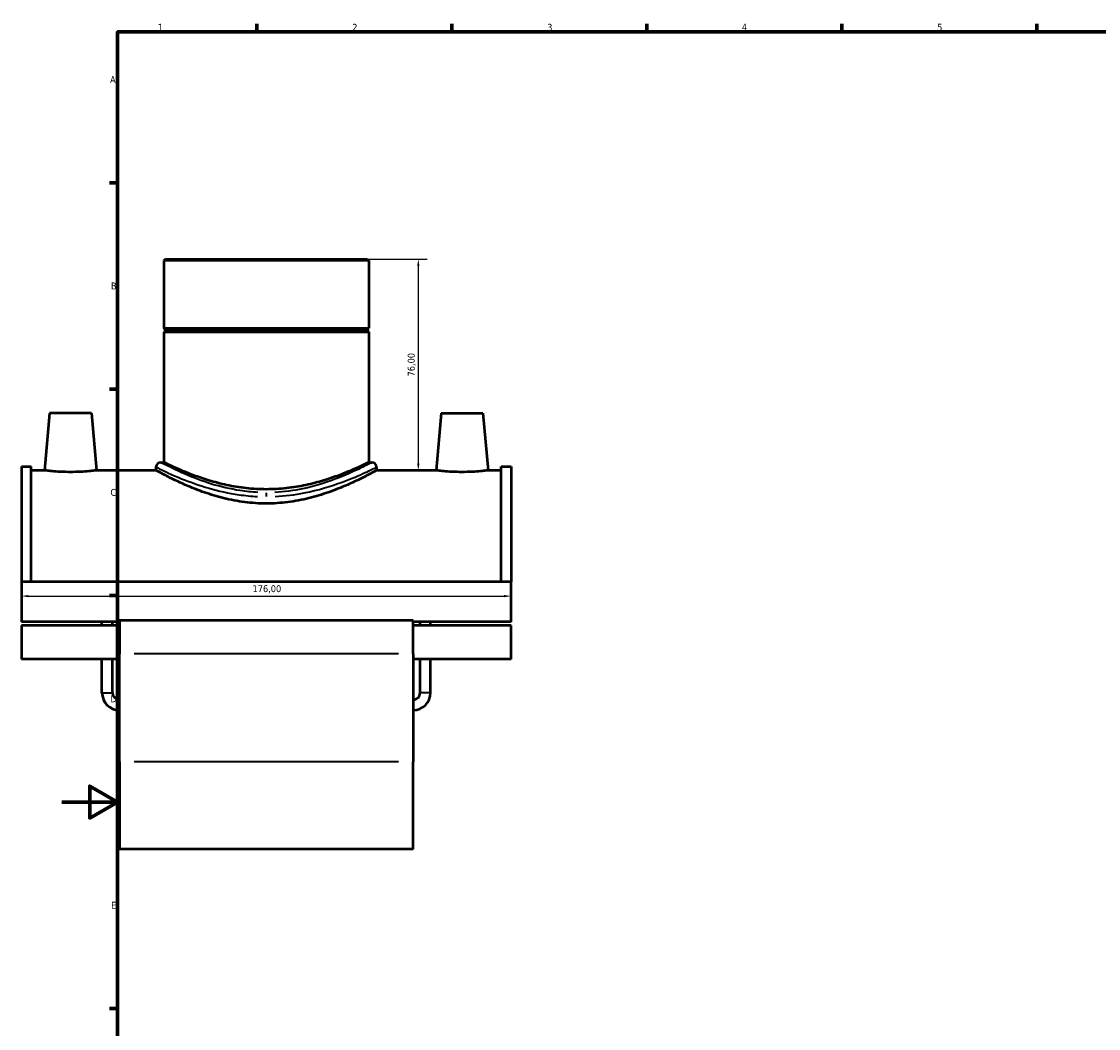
# Model space of a CAD drawing. Header units: millimetres. Extents: x -15 to 1074, y -217 to 1281.
# Tile 2 of 8: x -15 to 373, y 216 to 578. Entities that reach past the tile are written whole.
import ezdxf

# ---------------------------------------------------------------- set-up
doc = ezdxf.new("R2010")
doc.units = ezdxf.units.MM
for name, color, linetype, lineweight in [('Border (ISO)', 7, 'Continuous', 70), ('Dimension (ISO)', 7, 'Continuous', 25), ('Visible (ISO)', 7, 'Continuous', 50), ('Visible Narrow (ISO)', 7, 'Continuous', 35)]:
    doc.layers.add(name, color=color, linetype=linetype, lineweight=lineweight)
doc.styles.add('Note Text (ISO)', font='tahoma.ttf')
doc.dimstyles.new('Default (ISO)', dxfattribs={"dimtxt": 2.5, "dimasz": 2.5, "dimexe": 3.175, "dimexo": 0, "dimgap": 0.762, "dimtad": 1, "dimrnd": 1e-08, "dimzin": 0, "dimtxsty": 'Note Text (ISO)', "dimcen": 0.09, "dimdle": 10, "dimclrd": 256, "dimclre": 256, "dimclrt": 232, "dimazin": 0, "dimtfac": 1.40208, "dimtmove": 0, "dimatfit": 3, "dimfxl": 1, "dimtolj": 1, "dimtzin": 0, "dimlwd": -1, "dimlwe": -1, "dimarcsym": 0})

# ---------------------------------------------------------------- blocks, each defined once
blk = doc.blocks.new('Borders Default Border')
at = {"layer": 'Border (ISO)'}
for p, q in [((70.08, 574), (70.08, 576.9)), ((140.17, 574), (140.17, 576.9)), ((210.25, 574), (210.25, 576.9)), ((280.33, 574), (280.33, 576.9)), ((350.42, 574), (350.42, 576.9)), ((20, 519.75), (17.1, 519.75)), ((20, 445.5), (17.1, 445.5)), ((20, 371.25), (17.1, 371.25)), ((20, 222.75), (17.1, 222.75))]:
    blk.add_line(p, q, dxfattribs=at)
at = {"layer": 'Border (ISO)', "flags": 128}
for points in [[(20, 20), (20, 574), (821, 574), (821, 20), (20, 20)], [(0, 297), (20, 297), (10, 302.77), (10, 291.23), (20, 297)]]:
    blk.add_lwpolyline(points, dxfattribs=at)
at = {"layer": 'Border (ISO)', "color": 232, "true_color": 0xca0064, "char_height": 2.5, "attachment_point": 7, "style": 'Note Text (ISO)'}
for s, insert in [('1', (34.48, 574.4)), ('2', (104.37, 574.4)), ('3', (174.43, 574.35)), ('4', (244.42, 574.4)), ('5', (314.64, 574.35)), ('A', (17.29, 555.62)), ('B', (17.59, 481.37)), ('C', (17.43, 407.08)), ('D', (17.43, 332.88)), ('E', (17.64, 258.63))]:
    blk.add_mtext(s, dxfattribs=dict(at, insert=insert))
blk = doc.blocks.new('*D11')
at = {"layer": 'Defpoints', "color": 0, "transparency": 16777216}
for p in [(-14.54, 369.01), (161.46, 371.07), (161.46, 369.01)]:
    blk.add_point(p, dxfattribs=at)
at = {"layer": 'Dimension (ISO)', "transparency": 16777216}
blk.add_line((-12.04, 371.07), (158.96, 371.07), dxfattribs=at)
for points in [[(-12.04, 371.49), (-12.04, 370.66), (-14.54, 371.07)], [(158.96, 371.49), (158.96, 370.66), (161.46, 371.07)]]:
    blk.add_solid(points, dxfattribs=at)
at = {"layer": 'Dimension (ISO)', "color": 232, "true_color": 0xca0064, "transparency": 16777216, "insert": (68.5, 375.01), "char_height": 2.5, "attachment_point": 1, "style": 'Note Text (ISO)'}
blk.add_mtext('\\A1;176,00', dxfattribs=at)
blk = doc.blocks.new('*D12')
at = {"layer": 'Defpoints', "color": 0, "transparency": 16777216}
for p in [(73.46, 492.3), (123.84, 416.3), (128.1, 416.3)]:
    blk.add_point(p, dxfattribs=at)
at = {"layer": 'Dimension (ISO)', "transparency": 16777216}
for p, q in [((73.46, 492.3), (131.28, 492.3)), ((128.1, 489.8), (128.1, 418.8)), ((123.84, 416.3), (131.28, 416.3))]:
    blk.add_line(p, q, dxfattribs=at)
for points in [[(127.69, 489.8), (128.52, 489.8), (128.1, 492.3)], [(127.69, 418.8), (128.52, 418.8), (128.1, 416.3)]]:
    blk.add_solid(points, dxfattribs=at)
at = {"layer": 'Dimension (ISO)', "color": 232, "true_color": 0xca0064, "transparency": 16777216, "insert": (125.75, 454.3), "char_height": 2.5, "attachment_point": 5, "rotation": 90, "style": 'Note Text (ISO)'}
blk.add_mtext('\\A1;76,00', dxfattribs=at)

msp = doc.modelspace()

# ---------------------------------------------------------------- linework, layer by layer
at = {"layer": 'Visible (ISO)'}
for p, q in [((37.1987, 492.3024), (36.6321, 491.7358)), ((110.2849, 491.7358), (36.6321, 491.7358)), ((36.6321, 491.7358), (36.6321, 467.469)), ((37.1987, 492.3024), (109.7184, 492.3024)), ((109.7184, 492.3024), (110.2849, 491.7358)), ((110.2849, 491.7358), (110.2849, 467.469)), ((36.6321, 467.469), (110.2849, 467.469)), ((37.1321, 466.969), (36.6321, 467.469)), ((37.1321, 466.469), (36.6321, 465.969)), ((110.2849, 465.969), (36.6321, 465.969)), ((36.6321, 465.969), (36.6321, 419.1774)), ((37.1321, 466.969), (109.7849, 466.969)), ((37.1321, 466.969), (37.1321, 466.469)), ((109.7849, 466.469), (37.1321, 466.469)), ((109.7849, 466.969), (110.2849, 467.469)), ((109.7849, 466.969), (109.7849, 466.469)), ((109.7849, 466.469), (110.2849, 465.969)), ((110.2849, 465.969), (110.2849, 419.1774)), ((-4.4415, 436.9274), (-6.2459, 416.3024)), ((10.5585, 436.9274), (-4.4415, 436.9274)), ((10.5585, 436.9274), (12.363, 416.3024)), ((136.3585, 436.9274), (134.5541, 416.3024)), ((136.3585, 436.9274), (151.3585, 436.9274)), ((151.3585, 436.9274), (153.163, 416.3024)), ((35.499, 419.1774), (36.6321, 419.1774)), ((110.2849, 419.1774), (111.4181, 419.1774)), ((-14.5415, 417.7399), (-14.5415, 376.2216)), ((-14.5415, 417.7399), (-11.0215, 417.7399)), ((-11.0215, 376.2216), (-11.0215, 417.7399)), ((-6.2459, 416.3024), (-11.0215, 416.3024)), ((33.7993, 416.3024), (12.363, 416.3024)), ((33.7993, 417.4777), (33.7993, 416.3024)), ((113.1177, 417.4777), (113.1177, 416.3024)), ((134.5541, 416.3024), (113.1177, 416.3024)), ((157.9385, 416.3024), (153.163, 416.3024)), ((157.9385, 376.2216), (157.9385, 417.7399)), ((157.9385, 417.7399), (161.4585, 417.7399)), ((161.4585, 417.7399), (161.4585, 376.2216)), ((-14.5415, 376.2216), (-14.5415, 361.7985)), ((161.4585, 376.2216), (-14.5415, 376.2216)), ((161.4585, 361.7985), (161.4585, 376.2216)), ((20.6585, 361.7985), (-14.5415, 361.7985)), ((-14.5415, 360.4815), (-14.5415, 348.3661)), ((20.6585, 360.4815), (-14.5415, 360.4815)), ((14.3835, 360.4815), (14.3835, 361.7985)), ((18.1335, 360.4815), (18.1335, 361.7985)), ((20.6585, 362.3565), (20.6585, 350.3692)), ((126.2585, 362.3565), (20.6585, 362.3565)), ((126.2585, 350.3692), (126.2585, 362.3565)), ((161.4585, 361.7985), (126.2585, 361.7985)), ((161.4585, 360.4815), (126.2585, 360.4815)), ((128.7835, 360.4815), (128.7835, 361.7985)), ((132.5335, 360.4815), (132.5335, 361.7985)), ((161.4585, 348.3661), (161.4585, 360.4815)), ((20.6585, 311.5232), (20.6585, 350.3692)), ((126.2585, 350.3692), (126.2585, 311.5232)), ((20.6585, 348.3661), (-14.5415, 348.3661)), ((14.3835, 336.3274), (14.3835, 348.3661)), ((18.1335, 336.3274), (18.1335, 348.3661)), ((161.4585, 348.3661), (126.2585, 348.3661)), ((128.7835, 336.3274), (128.7835, 348.3661)), ((132.5335, 336.3274), (132.5335, 348.3661)), ((20.6585, 311.5232), (20.6585, 280.0524)), ((126.2585, 280.0524), (126.2585, 311.5232)), ((126.2585, 280.0524), (20.6585, 280.0524))]:
    msp.add_line(p, q, dxfattribs=at)
for centre, radius, start, end in [((35.499, 417.4777), 1.6997, 90, 180), ((111.4181, 417.4777), 1.6997, 0, 90), ((20.6585, 336.3274), 6.275, 180, 270), ((20.6585, 336.3274), 2.525, 180, 270), ((126.2585, 336.3274), 6.275, 270, 0), ((126.2585, 336.3274), 2.525, 270, 0)]:
    msp.add_arc(centre, radius, start, end, dxfattribs=at)
for points, knots in [([(110.2849, 419.1774), (110.2849, 419.1774), (110.0554, 419.0634), (109.1033, 418.6012), (108.381, 418.2532), (106.4886, 417.3771), (105.317, 416.8488), (102.6273, 415.7065), (101.1091, 415.0935), (97.8843, 413.895), (96.0607, 413.2651), (92.081, 412.063), (89.9248, 411.4918), (85.4046, 410.5274), (83.0364, 410.1346), (78.2438, 409.6087), (75.8193, 409.4764), (71.0978, 409.4764), (68.6733, 409.6087), (63.8807, 410.1346), (61.5124, 410.5274), (56.9923, 411.4918), (54.8361, 412.063), (50.8564, 413.2651), (49.0328, 413.895), (45.808, 415.0935), (44.2897, 415.7065), (41.6001, 416.8488), (40.4285, 417.3771), (38.5361, 418.2532), (37.8138, 418.6012), (36.8616, 419.0634), (36.6321, 419.1774), (36.6321, 419.1774)], [5.65849209, 5.65849209, 5.65849209, 5.65849209, 6.36490124, 6.36490124, 7.07131039, 7.07131039, 7.77771953, 7.77771953, 8.48412868, 8.48412868, 9.19234256, 9.19234256, 9.90055643, 9.90055643, 10.60877031, 10.60877031, 11.31698419, 11.31698419, 12.02519807, 12.02519807, 12.73341194, 12.73341194, 13.44162582, 13.44162582, 14.1498397, 14.1498397, 14.85624885, 14.85624885, 15.56265799, 15.56265799, 16.26906714, 16.26906714, 16.97547628, 16.97547628, 16.97547628, 16.97547628]), ([(3.0585, 415.6906), (1.8847, 415.6906), (0.6343, 415.7229), (-1.6618, 415.8392), (-2.7076, 415.9214), (-4.3554, 416.0749), (-5.0683, 416.1562), (-6.0135, 416.2708), (-6.2459, 416.3024), (-6.2459, 416.3024)], [2.81540486, 2.81540486, 2.81540486, 2.81540486, 3.16756521, 3.16756521, 3.51972557, 3.51972557, 3.87141643, 3.87141643, 4.22310728, 4.22310728, 4.22310728, 4.22310728]), ([(12.363, 416.3024), (12.363, 416.3024), (12.1306, 416.2708), (11.1853, 416.1562), (10.4725, 416.0749), (8.8247, 415.9214), (7.7789, 415.8392), (5.4828, 415.7229), (4.2324, 415.6906), (3.0585, 415.6906)], [7.03851214, 7.03851214, 7.03851214, 7.03851214, 7.390203, 7.390203, 7.74189386, 7.74189386, 8.09405421, 8.09405421, 8.44621457, 8.44621457, 8.44621457, 8.44621457]), ([(73.4585, 404.3704), (70.899, 404.3704), (68.2773, 404.5392), (63.1058, 405.2037), (60.5557, 405.6981), (55.695, 406.9027), (53.3794, 407.6122), (49.1065, 409.0971), (47.149, 409.8712), (43.689, 411.3373), (42.0589, 412.0846), (39.1666, 413.4744), (37.9042, 414.1161), (35.8619, 415.1798), (35.0805, 415.6022), (34.049, 416.1636), (33.7993, 416.3024), (33.7993, 416.3024)], [0, 0, 0, 0, 0.76786568, 0.76786568, 1.53573137, 1.53573137, 2.30359705, 2.30359705, 3.07146274, 3.07146274, 3.83601955, 3.83601955, 4.60057637, 4.60057637, 5.36513318, 5.36513318, 6.12968999, 6.12968999, 6.12968999, 6.12968999]), ([(113.1177, 416.3024), (113.1177, 416.3024), (112.8681, 416.1636), (111.8366, 415.6022), (111.0551, 415.1798), (109.0129, 414.1161), (107.7505, 413.4744), (104.8582, 412.0846), (103.2281, 411.3373), (99.7681, 409.8712), (97.8106, 409.0971), (93.5376, 407.6122), (91.2221, 406.9027), (86.3613, 405.6981), (83.8113, 405.2037), (78.6398, 404.5392), (76.0181, 404.3704), (73.4585, 404.3704)], [18.38906998, 18.38906998, 18.38906998, 18.38906998, 19.15362679, 19.15362679, 19.9181836, 19.9181836, 20.68274042, 20.68274042, 21.44729723, 21.44729723, 22.21516291, 22.21516291, 22.9830286, 22.9830286, 23.75089428, 23.75089428, 24.51875997, 24.51875997, 24.51875997, 24.51875997]), ([(143.8585, 415.6906), (142.6847, 415.6906), (141.4343, 415.7229), (139.1382, 415.8392), (138.0924, 415.9214), (136.4446, 416.0749), (135.7317, 416.1562), (134.7865, 416.2708), (134.5541, 416.3024), (134.5541, 416.3024)], [0, 0, 0, 0, 0.35216036, 0.35216036, 0.70432071, 0.70432071, 1.05601157, 1.05601157, 1.40770243, 1.40770243, 1.40770243, 1.40770243]), ([(153.163, 416.3024), (153.163, 416.3024), (152.9306, 416.2708), (151.9853, 416.1562), (151.2725, 416.0749), (149.6247, 415.9214), (148.5789, 415.8392), (146.2828, 415.7229), (145.0324, 415.6906), (143.8585, 415.6906)], [4.22310728, 4.22310728, 4.22310728, 4.22310728, 4.57479814, 4.57479814, 4.926489, 4.926489, 5.27864936, 5.27864936, 5.63080971, 5.63080971, 5.63080971, 5.63080971])]:
    msp.add_open_spline(points, degree=3, knots=knots, dxfattribs=at)
at = {"layer": 'Visible Narrow (ISO)'}
for p, q in [((73.4585, 408.2458), (73.4585, 406.9277)), ((120.9785, 350.3692), (25.9385, 350.3692)), ((14.4066, 336.3274), (18.1105, 336.3274)), ((132.5105, 336.3274), (128.8066, 336.3274)), ((120.9785, 311.5232), (25.9385, 311.5232))]:
    msp.add_line(p, q, dxfattribs=at)
for points, knots in [([(70.4244, 408.3694), (68.2777, 408.4768), (66.1506, 408.6951), (60.4213, 409.5661), (56.9475, 410.4178), (50.1999, 412.4934), (47.0077, 413.7471), (40.9035, 416.3888), (38.3164, 417.7094), (36.23, 418.7893), (35.8145, 419.0085), (35.6226, 419.1106)], [12.53774859, 12.53774859, 12.53774859, 12.53774859, 13.18873113, 13.18873113, 14.3409701, 14.3409701, 15.64790545, 15.64790545, 17.31865125, 17.31865125, 18.04211999, 18.04211999, 18.04211999, 18.04211999]), ([(111.2955, 419.1116), (111.2304, 419.0774), (111.1388, 419.0292), (110.4417, 418.6614), (109.2317, 418.023), (105.4852, 416.1878), (102.7855, 414.9259), (95.8316, 412.1812), (91.3911, 410.6946), (83.302, 409.0038), (79.9224, 408.5448), (76.4919, 408.3707)], [30.88565772, 30.88565772, 30.88565772, 30.88565772, 31.13362615, 31.13362615, 32.34756124, 32.34756124, 33.74294765, 33.74294765, 35.34927039, 35.34927039, 36.39005093, 36.39005093, 36.39005093, 36.39005093]), ([(33.9284, 417.4124), (34.1289, 417.3126), (34.5631, 417.0985), (36.7429, 416.0431), (39.4458, 414.7525), (45.8233, 412.1708), (49.1585, 410.9457), (56.2082, 408.9173), (59.8375, 408.085), (65.8233, 407.2338), (68.0457, 407.0204), (70.2885, 406.9154)], [-18.04211999, -18.04211999, -18.04211999, -18.04211999, -17.31865125, -17.31865125, -15.64790545, -15.64790545, -14.3409701, -14.3409701, -13.18873113, -13.18873113, -12.53774859, -12.53774859, -12.53774859, -12.53774859]), ([(76.6277, 406.9167), (80.2118, 407.0869), (83.7427, 407.5354), (92.194, 409.1878), (96.8333, 410.6406), (104.0986, 413.3229), (106.9192, 414.5561), (110.8335, 416.3496), (112.0977, 416.9735), (112.826, 417.3329), (112.9217, 417.38), (112.9896, 417.4134)], [-36.39005093, -36.39005093, -36.39005093, -36.39005093, -35.34927039, -35.34927039, -33.74294765, -33.74294765, -32.34756124, -32.34756124, -31.13362615, -31.13362615, -30.88565772, -30.88565772, -30.88565772, -30.88565772])]:
    msp.add_open_spline(points, degree=3, knots=knots, dxfattribs=at)

# ---------------------------------------------------------------- block references
msp.add_blockref('Borders Default Border', (0, 0))

# ---------------------------------------------------------------- dimensions: what is measured, and where the dimension line sits
at = {"layer": 'Dimension (ISO)'}
dim = msp.add_linear_dim(base=(128.1023, 416.3024), p1=(73.4585, 492.3024), p2=(123.8359, 416.3024), angle=90, dimstyle='Default (ISO)', dxfattribs=at)
dim.commit()
dim.dimension.update_dxf_attribs({"geometry": '*D12', "text_midpoint": (125.7545, 454.3024)})
dim = msp.add_linear_dim(base=(161.4585, 371.075), p1=(-14.5415, 369.0101), p2=(161.4585, 369.0101), angle=180, dimstyle='Default (ISO)', override={"dimdec": 2, "dimse1": 1, "dimse2": 1, "dimtp": 0, "dimtm": 0, "dimtdec": 2, "dimtofl": 0, "dimatfit": 1}, dxfattribs=at)
dim.commit()
dim.dimension.update_dxf_attribs({"geometry": '*D11', "text_midpoint": (73.4585, 371.075), "dimtype": 160})

doc.saveas('drawing.dxf')
